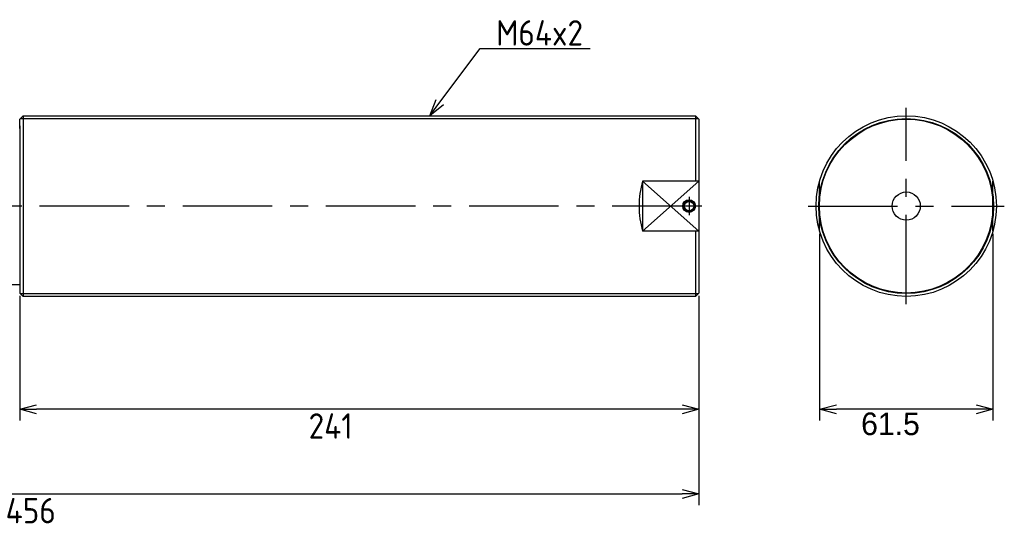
# Model space of a CAD drawing. Extents: x -94 to 551, y 82 to 263.
# Tile 3 of 3: x 202 to 551, y 82 to 263. Entities that reach past the tile are written whole.
import ezdxf

# ---------------------------------------------------------------- set-up
doc = ezdxf.new("R2010")
doc.units = 0
doc.header["$PDMODE"] = 3
doc.header["$PDSIZE"] = 2
doc.linetypes.add('CENTER', pattern=[50.8, 31.75, -6.35, 6.35, -6.35])
doc.layers.get('0').update_dxf_attribs({"linetype": 'CONTINUOUS'})
doc.layers.get('DEFPOINTS').update_dxf_attribs({"linetype": 'CONTINUOUS'})
for name, color, linetype in [('18-0-CON', 3, 'CONTINUOUS'), ('図形', 7, 'CONTINUOUS'), ('寸法_文字', 3, 'CONTINUOUS')]:
    doc.layers.add(name, color=color, linetype=linetype)
doc.layers.get('0').off()
doc.styles.add('DIMENSION', font='isocp.shx', dxfattribs={"bigfont": 'bigfont.shx'})
doc.dimstyles.get("Standard").update_dxf_attribs({"dimtxt": 0.18, "dimasz": 0.18, "dimexe": 0.18, "dimexo": 0.0625, "dimgap": 0.09, "dimtad": 0, "dimtih": 1, "dimtoh": 1, "dimzin": 0, "dimcen": 0.09, "dimazin": 3, "dimtfac": 1, "dimtofl": 0, "dimtmove": 0, "dimatfit": 3})

# ---------------------------------------------------------------- blocks, each defined once
blk = doc.blocks.new('_OPEN30')
at = {"color": 0, "linetype": 'BYBLOCK'}
for p, q in [((-1, 0.268), (0, 0)), ((0, 0), (-1, -0.268)), ((0, 0), (-1, 0))]:
    blk.add_line(p, q, dxfattribs=at)
blk = doc.blocks.new('*D45')
at = {"layer": '18-0-CON', "color": 3}
for p, q in [((202.12, 165.19), (202.12, 121)), ((443.12, 165.18), (443.12, 121)), ((437.12, 125), (208.12, 125))]:
    blk.add_line(p, q, dxfattribs=at)
at = {"layer": 'DEFPOINTS', "color": 0}
for p in [(202.12, 166.19), (443.12, 166.18), (202.12, 125)]:
    blk.add_point(p, dxfattribs=at)
at = {"layer": '18-0-CON', "color": 3, "xscale": 6, "yscale": 6, "zscale": 6, "rotation": 180}
blk.add_blockref('_OPEN30', (202.12, 125), dxfattribs=at)
at = {"layer": '18-0-CON', "color": 3, "xscale": 6, "yscale": 6, "zscale": 6}
blk.add_blockref('_OPEN30', (443.12, 125), dxfattribs=at)
at = {"layer": '18-0-CON', "color": 3, "style": 'DIMENSION'}
blk.add_text('241', height=9, dxfattribs=at).set_placement((304.62, 114.57))
blk = doc.blocks.new('*D48')
at = {"layer": '18-0-CON', "color": 3}
for p, q in [((-12.88, 180.48), (-12.88, 91)), ((443.12, 165.18), (443.12, 91)), ((-6.88, 95), (437.12, 95))]:
    blk.add_line(p, q, dxfattribs=at)
at = {"layer": 'DEFPOINTS', "color": 0}
for p in [(-12.88, 181.48), (443.12, 166.18), (443.12, 95)]:
    blk.add_point(p, dxfattribs=at)
at = {"layer": '18-0-CON', "color": 3, "xscale": 6, "yscale": 6, "zscale": 6, "rotation": 180}
blk.add_blockref('_OPEN30', (-12.88, 95), dxfattribs=at)
at = {"layer": '18-0-CON', "color": 3, "xscale": 6, "yscale": 6, "zscale": 6}
blk.add_blockref('_OPEN30', (443.12, 95), dxfattribs=at)
at = {"layer": '18-0-CON', "color": 3, "style": 'DIMENSION'}
blk.add_text('456', height=9, dxfattribs=at).set_placement((197.12, 84.57))
blk = doc.blocks.new('*U52')
at = {"layer": '18-0-CON'}
blk.add_lwpolyline([(289.66, 225.71), (303.95, 244.78), (342.99, 244.78)], dxfattribs=at)
at = {"layer": '18-0-CON', "xscale": 6, "yscale": 6, "zscale": 6, "rotation": 233.1769271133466}
blk.add_blockref('_OPEN30', (286.07, 220.9), dxfattribs=at)
blk = doc.blocks.new('*U53')
at = {"layer": '18-0-CON', "color": 3, "style": 'DIMENSION'}
blk.add_text('M64x2', height=9, dxfattribs=at).set_placement((309.6, 245.78))
blk = doc.blocks.new('*D60')
at = {"layer": 'DEFPOINTS', "color": 0}
for p in [(485.9, 188.13), (547.4, 188.13), (485.9, 125)]:
    blk.add_point(p, dxfattribs=at)
at = {"layer": '寸法_文字', "color": 3}
for p, q in [((485.9, 187.13), (485.9, 121)), ((547.4, 187.13), (547.4, 121)), ((541.4, 125), (491.9, 125))]:
    blk.add_line(p, q, dxfattribs=at)
at = {"layer": '寸法_文字', "color": 3, "xscale": 6, "yscale": 6, "zscale": 6, "rotation": 180}
blk.add_blockref('_OPEN30', (485.9, 125), dxfattribs=at)
at = {"layer": '寸法_文字', "color": 3, "xscale": 6, "yscale": 6, "zscale": 6}
blk.add_blockref('_OPEN30', (547.4, 125), dxfattribs=at)
at = {"layer": '寸法_文字', "color": 3}
blk.add_text('61.5', height=8, dxfattribs=at).set_placement((500.65, 115.84))

msp = doc.modelspace()

# ---------------------------------------------------------------- linework, layer by layer
at = {"layer": '図形', "color": 3, "linetype": 'CENTER'}
for p, q in [((516.646, 162.189), (516.646, 231.781)), ((439.624, 200.235), (439.624, 193.735)), ((444.119, 196.985), (-16.881, 196.985)), ((481.85, 196.985), (551.442, 196.985)), ((202.141, 169.14), (-4.858, 168.963))]:
    msp.add_line(p, q, dxfattribs=at)
at = {"layer": '図形', "color": 7, "linetype": 'CONTINUOUS'}
for p, q in [((203.319, 228.984), (202.119, 227.784)), ((203.319, 228.984), (202.119, 227.784)), ((202.119, 224.485), (202.119, 227.784)), ((202.119, 224.485), (202.119, 227.784)), ((203.319, 228.984), (441.92, 228.984)), ((203.319, 228.984), (203.321, 164.983)), ((443.119, 227.785), (441.919, 228.985)), ((441.919, 228.985), (441.919, 205.842)), ((443.119, 227.785), (443.119, 166.184)), ((443.119, 227.785), (443.119, 166.184)), ((202.119, 225.364), (202.119, 169.485)), ((443.119, 225.364), (443.119, 169.485)), ((423.119, 205.842), (423.119, 188.129)), ((441.919, 188.129), (441.919, 164.983)), ((202.119, 169.485), (202.119, 166.185)), ((202.119, 169.485), (202.119, 166.185)), ((203.321, 164.983), (202.119, 166.185)), ((203.321, 164.983), (202.119, 166.185)), ((441.919, 164.983), (203.321, 164.983)), ((441.919, 164.984), (443.119, 166.184))]:
    msp.add_line(p, q, dxfattribs=at)
at = {"layer": '図形', "color": 3, "linetype": 'BYBLOCK'}
for p, q in [((202.319, 227.984), (442.92, 227.984)), ((443.119, 205.842), (423.119, 188.129)), ((423.119, 205.842), (443.119, 188.129)), ((202.32, 165.984), (442.919, 165.984))]:
    msp.add_line(p, q, dxfattribs=at)
at = {"layer": '図形'}
for p, q in [((443.119, 205.842), (423.119, 205.842)), ((485.896, 188.13), (485.896, 205.84)), ((547.396, 188.13), (547.396, 205.84)), ((443.119, 188.129), (423.119, 188.129))]:
    msp.add_line(p, q, dxfattribs=at)
for centre, radius in [((516.646, 196.985), 32), ((516.646, 196.985), 30.8), ((439.624, 196.985), 2.25), ((516.646, 196.985), 5), ((439.624, 196.985), 1.65)]:
    msp.add_circle(centre, radius, dxfattribs=at)
at = {"layer": '図形', "color": 3}
for centre, radius in [((516.646, 196.985), 31), ((439.624, 196.985), 2)]:
    msp.add_circle(centre, radius, dxfattribs=at)
at = {"layer": '図形'}
msp.add_arc((453.869, 196.986), 32, 163.93275, 196.06725, dxfattribs=at)

# ---------------------------------------------------------------- block references
at = {"layer": '18-0-CON'}
for name in ['*U53', '*U52']:
    msp.add_blockref(name, (61.55, 8.081), dxfattribs=at)

# ---------------------------------------------------------------- dimensions: what is measured, and where the dimension line sits
for base, p1, p2, picture, middle in [((443.119, 95), (-12.881, 181.485), (443.119, 166.184), '*D48', (215.119, 100.5)), ((202.119, 125), (443.119, 166.184), (202.119, 166.185), '*D45', (322.619, 130.501))]:
    dim = msp.add_linear_dim(base=base, p1=p1, p2=p2, dimstyle='Standard', override={"dimscale": 2, "dimblk": 'OPEN30', "dimtmove": 0, "dimtzin": 0}, dxfattribs=at)
    dim.commit()
    dim.dimension.update_dxf_attribs({"geometry": picture, "text_midpoint": middle})
at = {"layer": '寸法_文字'}
dim = msp.add_linear_dim(base=(485.896, 125), p1=(547.396, 188.13), p2=(485.896, 188.13), dimstyle='Standard', override={"dimscale": 2, "dimtxt": 4, "dimblk": 'OPEN30', "dimtmove": 0, "dimtzin": 0}, dxfattribs=at)
dim.commit()
dim.dimension.update_dxf_attribs({"geometry": '*D60', "text_midpoint": (516.646, 130)})

doc.saveas('drawing.dxf')
